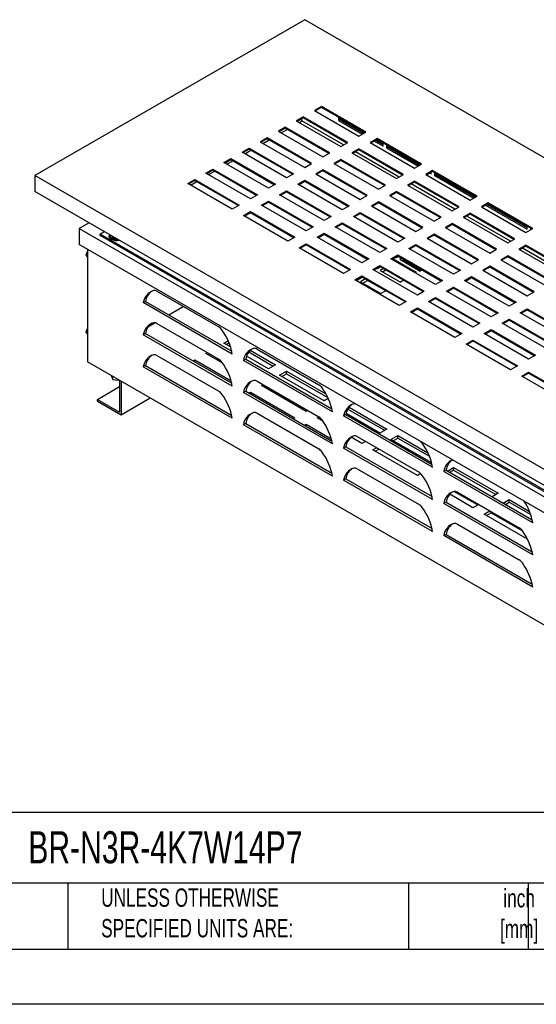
# Model space of a CAD drawing. Header units: inches. Extents: x 0 to 77, y 0 to 59.5.
# Tile 3 of 5: x 43.6 to 60, y 0 to 31.3. Entities that reach past the tile are written whole.
import ezdxf

# ---------------------------------------------------------------- set-up
doc = ezdxf.new("R2010")
doc.units = ezdxf.units.IN
doc.header["$LTSCALE"] = 7
doc.header["$MEASUREMENT"] = 0
doc.linetypes.add('CENTERX2', pattern=[0.8, 0.5, -0.1, 0.1, -0.1])
doc.layers.add('TEXT', color=140, linetype='Continuous', lineweight=25)
doc.styles.add('SLDTEXTSTYLE0', font='TXT', dxfattribs={"width": 0.7})

msp = doc.modelspace()

# ---------------------------------------------------------------- linework, layer by layer
for p, q in [((52.655, 31.29), (44.081, 26.341)), ((74.221, 18.84), (52.655, 31.29)), ((53.185, 28.535), (52.964, 28.407)), ((53.185, 28.504), (52.99, 28.392)), ((54.599, 27.718), (53.185, 28.535)), ((53.185, 28.504), (53.185, 28.535)), ((54.573, 27.703), (53.185, 28.504)), ((52.61, 28.203), (52.389, 28.076)), ((52.61, 28.173), (52.416, 28.06)), ((54.025, 27.387), (52.61, 28.203)), ((52.61, 28.173), (52.61, 28.203)), ((53.998, 27.371), (52.61, 28.173)), ((52.964, 28.407), (54.378, 27.591)), ((53.737, 28.088), (53.737, 28.185)), ((52.036, 27.871), (51.815, 27.744)), ((53.45, 27.055), (52.036, 27.871)), ((52.036, 27.841), (52.036, 27.871)), ((52.389, 28.076), (53.804, 27.259)), ((52.478, 28.024), (52.566, 28.075)), ((52.566, 28.075), (52.566, 28.147)), ((53.892, 27.31), (52.566, 28.075)), ((53.782, 28.114), (53.737, 28.088)), ((53.737, 28.088), (54.488, 27.654)), ((53.782, 28.114), (53.782, 28.16)), ((54.555, 27.693), (53.782, 28.139)), ((53.782, 28.114), (54.533, 27.68)), ((51.461, 27.54), (51.24, 27.412)), ((52.876, 26.723), (51.461, 27.54)), ((51.461, 27.509), (51.461, 27.54)), ((51.815, 27.744), (53.229, 26.927)), ((52.036, 27.841), (51.841, 27.729)), ((51.904, 27.693), (52.098, 27.805)), ((53.424, 27.04), (52.036, 27.841)), ((54.378, 27.591), (54.599, 27.718)), ((51.24, 27.412), (52.655, 26.596)), ((51.461, 27.509), (51.267, 27.397)), ((51.329, 27.361), (51.523, 27.473)), ((52.849, 26.708), (51.461, 27.509)), ((53.804, 27.259), (54.025, 27.387)), ((54.953, 27.514), (54.732, 27.387)), ((54.732, 27.387), (56.146, 26.57)), ((54.953, 27.484), (54.758, 27.371)), ((54.868, 27.435), (55.151, 27.272)), ((54.913, 27.461), (55.151, 27.323)), ((55.151, 27.348), (54.935, 27.473)), ((56.367, 26.698), (54.953, 27.514)), ((54.953, 27.484), (54.953, 27.514)), ((56.34, 26.683), (54.953, 27.484)), ((55.151, 27.272), (55.151, 27.369)), ((55.262, 27.208), (55.262, 27.305)), ((55.306, 27.234), (55.262, 27.208)), ((55.306, 27.234), (55.306, 27.279)), ((56.322, 26.672), (55.306, 27.259)), ((55.306, 27.234), (56.301, 26.66)), ((50.666, 27.081), (50.887, 27.208)), ((52.08, 26.264), (50.666, 27.081)), ((50.692, 27.065), (50.887, 27.178)), ((50.754, 27.029), (50.949, 27.142)), ((50.887, 27.208), (52.301, 26.392)), ((50.887, 27.178), (50.887, 27.208)), ((50.887, 27.178), (52.274, 26.376)), ((53.229, 26.927), (53.45, 27.055)), ((54.378, 27.183), (54.157, 27.055)), ((54.157, 27.055), (55.571, 26.239)), ((54.378, 27.152), (54.184, 27.04)), ((55.659, 26.289), (54.272, 27.091)), ((55.792, 26.366), (54.378, 27.183)), ((54.378, 27.152), (54.378, 27.183)), ((55.766, 26.351), (54.378, 27.152)), ((55.262, 27.208), (56.256, 26.634)), ((50.091, 26.749), (50.312, 26.876)), ((51.506, 25.932), (50.091, 26.749)), ((50.118, 26.734), (50.312, 26.846)), ((50.18, 26.698), (50.374, 26.81)), ((50.312, 26.876), (51.726, 26.06)), ((50.312, 26.846), (50.312, 26.876)), ((50.312, 26.846), (51.7, 26.045)), ((52.655, 26.596), (52.876, 26.723)), ((53.804, 26.851), (53.583, 26.723)), ((53.583, 26.723), (54.997, 25.907)), ((53.804, 26.82), (53.609, 26.708)), ((55.218, 26.035), (53.804, 26.851)), ((53.804, 26.82), (53.804, 26.851)), ((55.191, 26.019), (53.804, 26.82)), ((56.146, 26.57), (56.367, 26.698)), ((65.648, 13.89), (44.081, 26.341)), ((44.081, 26.341), (44.081, 25.83)), ((49.517, 26.417), (49.738, 26.545)), ((50.931, 25.601), (49.517, 26.417)), ((49.543, 26.402), (49.738, 26.514)), ((49.605, 26.366), (49.8, 26.478)), ((49.738, 26.545), (51.152, 25.728)), ((49.738, 26.514), (49.738, 26.545)), ((49.738, 26.514), (51.125, 25.713)), ((52.301, 26.392), (52.08, 26.264)), ((53.229, 26.519), (53.008, 26.392)), ((53.008, 26.392), (54.422, 25.575)), ((53.229, 26.489), (53.035, 26.376)), ((54.643, 25.703), (53.229, 26.519)), ((53.229, 26.489), (53.229, 26.519)), ((54.617, 25.688), (53.229, 26.489)), ((55.571, 26.239), (55.792, 26.366)), ((56.72, 26.494), (56.499, 26.366)), ((56.499, 26.366), (57.914, 25.55)), ((56.72, 26.463), (56.526, 26.351)), ((56.636, 26.415), (56.676, 26.391)), ((56.676, 26.391), (56.676, 26.438)), ((58.135, 25.677), (56.72, 26.494)), ((56.72, 26.463), (56.72, 26.494)), ((58.108, 25.662), (56.72, 26.463)), ((56.787, 26.328), (56.787, 26.425)), ((56.831, 26.353), (56.787, 26.328)), ((58.024, 25.613), (56.787, 26.328)), ((56.831, 26.353), (56.831, 26.399)), ((58.09, 25.652), (56.831, 26.379)), ((58.068, 25.639), (56.831, 26.353)), ((48.942, 26.086), (49.163, 26.213)), ((50.356, 25.269), (48.942, 26.086)), ((48.969, 26.07), (49.163, 26.183)), ((49.031, 26.034), (49.225, 26.147)), ((49.163, 26.213), (50.577, 25.397)), ((49.163, 26.183), (49.163, 26.213)), ((49.163, 26.183), (50.551, 25.381)), ((51.726, 26.06), (51.506, 25.932)), ((52.434, 26.06), (52.655, 26.188)), ((53.848, 25.244), (52.434, 26.06)), ((52.46, 26.045), (52.655, 26.157)), ((52.655, 26.188), (54.069, 25.371)), ((52.655, 26.157), (52.655, 26.188)), ((52.655, 26.157), (54.042, 25.356)), ((54.997, 25.907), (55.218, 26.035)), ((56.146, 26.162), (55.925, 26.035)), ((55.925, 26.035), (57.339, 25.218)), ((56.146, 26.131), (55.951, 26.019)), ((57.427, 25.269), (56.039, 26.07)), ((57.56, 25.346), (56.146, 26.162)), ((56.146, 26.131), (56.146, 26.162)), ((57.534, 25.33), (56.146, 26.131)), ((65.648, 13.38), (44.081, 25.83)), ((51.152, 25.728), (50.931, 25.601)), ((51.859, 25.728), (52.08, 25.856)), ((53.273, 24.912), (51.859, 25.728)), ((51.886, 25.713), (52.08, 25.825)), ((52.08, 25.856), (53.494, 25.04)), ((52.08, 25.825), (52.08, 25.856)), ((52.08, 25.825), (53.468, 25.024)), ((54.422, 25.575), (54.643, 25.703)), ((55.571, 25.83), (55.35, 25.703)), ((55.35, 25.703), (56.765, 24.886)), ((55.571, 25.8), (55.377, 25.688)), ((56.986, 25.014), (55.571, 25.83)), ((55.571, 25.8), (55.571, 25.83)), ((56.959, 24.999), (55.571, 25.8)), ((57.914, 25.55), (58.135, 25.677)), ((50.577, 25.397), (50.356, 25.269)), ((51.285, 25.397), (51.506, 25.524)), ((52.699, 24.58), (51.285, 25.397)), ((51.311, 25.381), (51.506, 25.494)), ((51.506, 25.524), (52.92, 24.708)), ((51.506, 25.494), (51.506, 25.524)), ((51.506, 25.494), (52.893, 24.693)), ((54.069, 25.371), (53.848, 25.244)), ((54.997, 25.499), (54.776, 25.371)), ((54.776, 25.371), (56.19, 24.555)), ((54.997, 25.468), (54.802, 25.356)), ((56.411, 24.682), (54.997, 25.499)), ((54.997, 25.468), (54.997, 25.499)), ((56.385, 24.667), (54.997, 25.468)), ((57.339, 25.218), (57.56, 25.346)), ((58.488, 25.473), (58.267, 25.346)), ((58.267, 25.346), (59.681, 24.529)), ((58.488, 25.443), (58.294, 25.33)), ((58.404, 25.394), (59.725, 24.631)), ((58.448, 25.42), (59.725, 24.683)), ((59.725, 24.708), (58.47, 25.432)), ((59.902, 24.657), (58.488, 25.473)), ((58.488, 25.443), (58.488, 25.473)), ((59.876, 24.642), (58.488, 25.443)), ((50.71, 25.065), (50.931, 25.193)), ((52.124, 24.249), (50.71, 25.065)), ((50.737, 25.05), (50.931, 25.162)), ((50.931, 25.193), (52.345, 24.376)), ((50.931, 25.162), (50.931, 25.193)), ((50.931, 25.162), (52.319, 24.361)), ((53.494, 25.04), (53.273, 24.912)), ((54.201, 25.04), (54.422, 25.167)), ((55.616, 24.223), (54.201, 25.04)), ((54.228, 25.024), (54.422, 25.136)), ((54.422, 25.167), (55.837, 24.351)), ((54.422, 25.136), (54.422, 25.167)), ((54.422, 25.136), (55.81, 24.335)), ((57.914, 25.142), (57.693, 25.014)), ((57.914, 25.111), (57.719, 24.999)), ((59.195, 24.248), (57.807, 25.05)), ((59.328, 24.325), (57.914, 25.142)), ((57.914, 25.111), (57.914, 25.142)), ((59.301, 24.31), (57.914, 25.111)), ((45.805, 24.835), (45.495, 24.657)), ((53.627, 24.708), (53.848, 24.835)), ((53.653, 24.693), (53.848, 24.805)), ((53.848, 24.835), (55.262, 24.019)), ((53.848, 24.805), (53.848, 24.835)), ((53.848, 24.805), (55.236, 24.004)), ((56.765, 24.886), (56.986, 25.014)), ((57.339, 24.81), (57.118, 24.682)), ((57.339, 24.779), (57.145, 24.667)), ((58.753, 23.994), (57.339, 24.81)), ((57.339, 24.779), (57.339, 24.81)), ((58.727, 23.978), (57.339, 24.779)), ((57.693, 25.014), (59.107, 24.198)), ((59.725, 24.631), (59.725, 24.728)), ((45.495, 24.657), (65.648, 13.023)), ((45.495, 24.657), (45.495, 24.146)), ((46.158, 24.478), (46.29, 24.555)), ((65.25, 13.457), (46.158, 24.478)), ((46.158, 24.427), (46.158, 24.478)), ((65.25, 13.405), (46.158, 24.427)), ((46.438, 24.417), (46.438, 24.376)), ((46.47, 24.447), (46.47, 24.417)), ((46.545, 24.408), (46.561, 24.373)), ((52.92, 24.708), (52.699, 24.58)), ((53.052, 24.376), (53.273, 24.504)), ((53.079, 24.361), (53.273, 24.473)), ((53.273, 24.504), (54.688, 23.687)), ((53.273, 24.473), (53.273, 24.504)), ((53.273, 24.473), (54.661, 23.672)), ((55.041, 23.891), (53.627, 24.708)), ((56.19, 24.555), (56.411, 24.682)), ((56.765, 24.478), (56.544, 24.351)), ((56.765, 24.448), (56.57, 24.335)), ((58.179, 23.662), (56.765, 24.478)), ((56.765, 24.448), (56.765, 24.478)), ((58.152, 23.647), (56.765, 24.448)), ((57.118, 24.682), (58.532, 23.866)), ((59.681, 24.529), (59.902, 24.657)), ((59.836, 24.618), (59.836, 24.665)), ((65.648, 12.512), (45.495, 24.146)), ((46.561, 24.399), (46.561, 24.373)), ((46.561, 24.373), (46.621, 24.364)), ((52.345, 24.376), (52.124, 24.249)), ((52.478, 24.045), (52.699, 24.172)), ((52.504, 24.029), (52.699, 24.141)), ((52.699, 24.172), (54.113, 23.356)), ((52.699, 24.141), (52.699, 24.172)), ((52.699, 24.141), (54.086, 23.34)), ((54.467, 23.56), (53.052, 24.376)), ((55.837, 24.351), (55.616, 24.223)), ((55.969, 24.019), (56.19, 24.147)), ((55.996, 24.004), (56.19, 24.116)), ((56.19, 24.147), (57.604, 23.33)), ((56.19, 24.116), (56.19, 24.147)), ((56.19, 24.116), (57.578, 23.315)), ((56.544, 24.351), (57.958, 23.534)), ((59.107, 24.198), (59.328, 24.325)), ((59.681, 24.121), (59.46, 23.994)), ((61.096, 23.305), (59.681, 24.121)), ((59.681, 24.09), (59.681, 24.121)), ((45.718, 23.819), (45.76, 23.928)), ((45.718, 23.819), (45.76, 23.795)), ((45.76, 23.759), (45.718, 23.819)), ((45.76, 23.993), (45.76, 20.421)), ((53.892, 23.228), (52.478, 24.045)), ((55.262, 24.019), (55.041, 23.891)), ((55.395, 23.687), (55.616, 23.815)), ((55.421, 23.672), (55.616, 23.784)), ((55.616, 23.815), (57.03, 22.999)), ((55.616, 23.784), (55.616, 23.815)), ((55.616, 23.784), (57.003, 22.983)), ((57.383, 23.203), (55.969, 24.019)), ((58.532, 23.866), (58.753, 23.994)), ((59.107, 23.789), (58.886, 23.662)), ((60.521, 22.973), (59.107, 23.789)), ((59.107, 23.759), (59.107, 23.789)), ((59.46, 23.994), (60.875, 23.177)), ((59.681, 24.09), (59.487, 23.978)), ((60.963, 23.228), (59.575, 24.029)), ((61.069, 23.289), (59.681, 24.09)), ((54.688, 23.687), (54.467, 23.56)), ((54.82, 23.356), (55.041, 23.483)), ((55.041, 23.483), (56.455, 22.667)), ((55.041, 23.453), (55.041, 23.483)), ((56.809, 22.871), (55.395, 23.687)), ((55.461, 23.695), (56.196, 23.27)), ((55.553, 23.748), (55.581, 23.731)), ((55.644, 23.768), (55.581, 23.731)), ((55.616, 23.751), (55.587, 23.768)), ((55.736, 23.715), (55.673, 23.678)), ((55.673, 23.678), (56.322, 23.304)), ((55.744, 23.638), (55.807, 23.674)), ((56.356, 23.324), (55.778, 23.658)), ((57.958, 23.534), (58.179, 23.662)), ((58.886, 23.662), (60.3, 22.845)), ((59.107, 23.759), (58.912, 23.647)), ((60.495, 22.958), (59.107, 23.759)), ((54.113, 23.356), (53.892, 23.228)), ((56.234, 22.539), (54.82, 23.356)), ((54.847, 23.34), (55.041, 23.453)), ((54.93, 23.389), (54.959, 23.372)), ((55.07, 23.436), (54.959, 23.372)), ((55.041, 23.453), (56.429, 22.652)), ((55.161, 23.383), (55.051, 23.319)), ((55.051, 23.319), (55.7, 22.945)), ((55.122, 23.278), (55.232, 23.342)), ((56.196, 23.27), (56.157, 23.247)), ((56.385, 23.34), (56.322, 23.304)), ((57.604, 23.33), (57.383, 23.203)), ((58.532, 23.458), (58.311, 23.33)), ((58.311, 23.33), (59.726, 22.514)), ((58.532, 23.427), (58.338, 23.315)), ((59.947, 22.641), (58.532, 23.458)), ((58.532, 23.427), (58.532, 23.458)), ((59.92, 22.626), (58.532, 23.427)), ((54.246, 23.024), (54.467, 23.152)), ((55.66, 22.208), (54.246, 23.024)), ((54.272, 23.009), (54.467, 23.121)), ((54.308, 23.03), (54.337, 23.013)), ((54.495, 23.105), (54.337, 23.013)), ((54.587, 23.051), (54.429, 22.96)), ((54.429, 22.96), (55.077, 22.585)), ((54.487, 23.1), (54.458, 23.116)), ((54.467, 23.152), (55.881, 22.335)), ((54.467, 23.121), (54.467, 23.152)), ((54.467, 23.121), (55.854, 22.32)), ((54.499, 22.919), (54.649, 23.006)), ((54.649, 23.006), (54.649, 23.015)), ((55.228, 22.672), (54.649, 23.006)), ((55.81, 23.009), (55.7, 22.945)), ((57.03, 22.999), (56.809, 22.871)), ((57.737, 22.999), (57.958, 23.126)), ((59.151, 22.182), (57.737, 22.999)), ((57.763, 22.983), (57.958, 23.095)), ((57.958, 23.126), (59.372, 22.31)), ((57.958, 23.095), (57.958, 23.126)), ((57.958, 23.095), (59.346, 22.294)), ((47.96, 22.661), (49.925, 21.526)), ((55.236, 22.677), (55.077, 22.585)), ((56.455, 22.667), (56.234, 22.539)), ((57.162, 22.667), (57.383, 22.794)), ((58.577, 21.85), (57.162, 22.667)), ((57.189, 22.652), (57.383, 22.764)), ((57.383, 22.794), (58.798, 21.978)), ((57.383, 22.764), (57.383, 22.794)), ((57.383, 22.764), (58.771, 21.963)), ((59.726, 22.514), (59.947, 22.641)), ((47.599, 22.338), (47.528, 22.298)), ((50.356, 20.665), (47.528, 22.298)), ((47.599, 22.338), (50.337, 20.757)), ((55.881, 22.335), (55.66, 22.208)), ((56.588, 22.335), (56.809, 22.463)), ((58.002, 21.519), (56.588, 22.335)), ((56.614, 22.32), (56.809, 22.432)), ((56.809, 22.463), (58.223, 21.646)), ((56.809, 22.432), (56.809, 22.463)), ((56.809, 22.432), (58.197, 21.631)), ((59.372, 22.31), (59.151, 22.182)), ((48.34, 21.91), (48.8, 22.176)), ((56.013, 22.004), (56.234, 22.131)), ((57.428, 21.187), (56.013, 22.004)), ((56.04, 21.988), (56.234, 22.1)), ((56.234, 22.131), (57.649, 21.315)), ((56.234, 22.1), (56.234, 22.131)), ((56.234, 22.1), (57.622, 21.299)), ((58.798, 21.978), (58.577, 21.85)), ((59.505, 21.978), (59.726, 22.106)), ((60.919, 21.162), (59.505, 21.978)), ((59.531, 21.963), (59.726, 22.075)), ((59.726, 22.106), (61.14, 21.289)), ((59.726, 22.075), (59.726, 22.106)), ((59.726, 22.075), (61.113, 21.274)), ((47.688, 21.534), (47.908, 21.661)), ((47.96, 21.64), (49.925, 20.506)), ((58.223, 21.646), (58.002, 21.519)), ((58.93, 21.646), (59.151, 21.774)), ((60.344, 20.83), (58.93, 21.646)), ((58.957, 21.631), (59.151, 21.743)), ((59.151, 21.774), (60.565, 20.958)), ((59.151, 21.743), (59.151, 21.774)), ((59.151, 21.743), (60.539, 20.942)), ((45.718, 21.37), (45.76, 21.479)), ((45.718, 21.37), (45.76, 21.345)), ((45.76, 21.309), (45.718, 21.37)), ((47.599, 21.318), (47.528, 21.277)), ((50.356, 19.644), (47.528, 21.277)), ((47.599, 21.318), (50.337, 19.737)), ((57.649, 21.315), (57.428, 21.187)), ((58.356, 21.315), (58.577, 21.442)), ((59.77, 20.498), (58.356, 21.315)), ((58.382, 21.299), (58.577, 21.412)), ((58.577, 21.442), (59.991, 20.626)), ((58.577, 21.412), (58.577, 21.442)), ((58.577, 21.412), (59.964, 20.611)), ((50.091, 21.013), (50.223, 21.089)), ((50.299, 20.893), (50.091, 21.013)), ((50.162, 20.972), (50.251, 21.023)), ((57.781, 20.983), (58.002, 21.111)), ((59.195, 20.167), (57.781, 20.983)), ((57.808, 20.968), (58.002, 21.08)), ((58.002, 21.111), (59.416, 20.294)), ((58.002, 21.08), (58.002, 21.111)), ((58.002, 21.08), (59.39, 20.279)), ((49.517, 20.681), (49.569, 20.711)), ((50.053, 20.371), (49.517, 20.681)), ((49.588, 20.64), (49.64, 20.67)), ((50.88, 20.731), (51.656, 20.283)), ((50.927, 20.785), (51.726, 20.324)), ((51.142, 20.824), (53.107, 19.69)), ((65.471, 9.042), (45.76, 20.421)), ((47.96, 20.619), (49.925, 19.485)), ((49.109, 20.446), (49.163, 20.477)), ((49.163, 20.477), (50.318, 19.81)), ((49.163, 20.415), (49.163, 20.477)), ((49.853, 20.487), (49.905, 20.517)), ((50.781, 20.501), (50.71, 20.461)), ((53.538, 18.828), (50.71, 20.461)), ((50.781, 20.501), (53.519, 18.92)), ((51.506, 20.196), (50.809, 20.598)), ((59.991, 20.626), (59.77, 20.498)), ((47.599, 20.297), (47.528, 20.256)), ((50.356, 18.623), (47.528, 20.256)), ((47.599, 20.297), (50.337, 18.716)), ((51.726, 20.324), (51.506, 20.196)), ((51.859, 19.992), (52.08, 20.12)), ((51.93, 19.951), (52.08, 20.038)), ((52.08, 20.12), (53.332, 19.397)), ((52.08, 20.038), (52.08, 20.12)), ((52.08, 20.038), (53.392, 19.281)), ((59.416, 20.294), (59.195, 20.167)), ((59.549, 19.963), (59.77, 20.09)), ((59.575, 19.947), (59.77, 20.059)), ((59.77, 20.09), (61.184, 19.274)), ((59.77, 20.059), (59.77, 20.09)), ((59.77, 20.059), (61.158, 19.258)), ((46.514, 19.959), (46.514, 19.986)), ((46.514, 19.959), (46.561, 19.859)), ((46.561, 19.859), (46.561, 19.959)), ((46.561, 19.859), (46.735, 19.832)), ((46.735, 19.832), (46.735, 19.858)), ((46.735, 19.832), (46.758, 19.845)), ((46.777, 19.834), (46.777, 18.814)), ((46.821, 19.808), (46.821, 18.737)), ((51.142, 19.803), (53.107, 18.669)), ((53.273, 19.176), (51.859, 19.992)), ((60.963, 19.146), (59.549, 19.963)), ((46.07, 19.222), (46.777, 19.63)), ((50.781, 19.481), (50.71, 19.44)), ((53.538, 17.807), (50.71, 19.44)), ((50.781, 19.481), (53.519, 17.9)), ((50.877, 19.425), (50.931, 19.456)), ((50.931, 19.456), (52.345, 18.64)), ((50.931, 19.394), (50.931, 19.456)), ((51.285, 19.661), (51.337, 19.691)), ((52.699, 18.844), (51.285, 19.661)), ((51.355, 19.62), (51.407, 19.65)), ((46.07, 19.17), (46.07, 19.222)), ((46.07, 19.222), (46.777, 18.814)), ((46.07, 19.17), (46.821, 18.737)), ((46.821, 18.737), (47.75, 19.272)), ((53.405, 19.252), (53.273, 19.176)), ((51.142, 18.782), (53.107, 17.648)), ((52.751, 18.874), (52.699, 18.844)), ((54.027, 18.914), (55.191, 18.242)), ((54.066, 18.973), (55.262, 18.283)), ((52.345, 18.64), (52.291, 18.609)), ((53.052, 18.64), (53.104, 18.67)), ((53.235, 18.534), (53.052, 18.64)), ((53.123, 18.599), (53.165, 18.624)), ((53.963, 18.739), (53.892, 18.698)), ((56.72, 17.065), (53.892, 18.698)), ((53.963, 18.739), (56.701, 17.158)), ((55.041, 18.155), (53.971, 18.773)), ((50.781, 18.46), (50.71, 18.419)), ((53.538, 16.786), (50.71, 18.419)), ((50.781, 18.46), (53.519, 16.879)), ((52.645, 18.405), (52.699, 18.436)), ((52.699, 18.436), (53.5, 17.973)), ((52.699, 18.374), (52.699, 18.436)), ((55.262, 18.283), (55.041, 18.155)), ((54.467, 17.824), (54.128, 18.019)), ((54.324, 18.04), (56.289, 16.906)), ((54.583, 17.891), (54.467, 17.824)), ((55.395, 17.951), (55.616, 18.079)), ((56.69, 17.203), (55.395, 17.951)), ((55.465, 17.91), (55.616, 17.997)), ((55.616, 18.079), (56.569, 17.528)), ((55.616, 17.997), (55.616, 18.079)), ((55.616, 17.997), (56.617, 17.419)), ((53.963, 17.718), (53.892, 17.677)), ((56.72, 16.045), (53.892, 17.677)), ((53.963, 17.718), (56.701, 16.137)), ((54.82, 17.62), (54.937, 17.687)), ((56.234, 16.803), (54.82, 17.62)), ((54.891, 17.579), (55.007, 17.646)), ((54.324, 17.02), (56.289, 15.886)), ((57.145, 16.976), (57.074, 16.935)), ((59.902, 15.303), (57.074, 16.935)), ((57.145, 16.976), (59.883, 15.395)), ((57.193, 16.948), (57.383, 17.058)), ((57.264, 16.908), (57.383, 16.977)), ((57.383, 17.058), (58.798, 16.242)), ((57.383, 16.977), (57.383, 17.058)), ((57.383, 16.977), (58.727, 16.201)), ((53.963, 16.698), (53.892, 16.657)), ((56.72, 15.024), (53.892, 16.657)), ((53.963, 16.698), (56.701, 15.117)), ((56.342, 16.866), (56.234, 16.803)), ((57.406, 16.3), (58.152, 15.869)), ((57.506, 16.278), (59.471, 15.144)), ((58.002, 15.783), (57.263, 16.209)), ((58.798, 16.242), (58.607, 16.132)), ((58.961, 15.928), (59.151, 16.038)), ((59.151, 16.038), (59.796, 15.666)), ((59.151, 15.956), (59.151, 16.038)), ((57.145, 15.956), (57.074, 15.915)), ((59.902, 14.282), (57.074, 15.915)), ((57.145, 15.956), (59.883, 14.375)), ((58.183, 15.887), (58.002, 15.783)), ((58.356, 15.578), (58.537, 15.683)), ((58.577, 15.624), (58.577, 15.66)), ((59.032, 15.887), (59.151, 15.956)), ((59.151, 15.956), (59.835, 15.561)), ((59.732, 14.784), (58.356, 15.578)), ((58.426, 15.538), (58.577, 15.624)), ((58.577, 15.624), (59.57, 15.051)), ((57.506, 15.257), (59.471, 14.123)), ((57.145, 14.935), (57.074, 14.894)), ((59.902, 13.261), (57.074, 14.894)), ((57.145, 14.935), (59.883, 13.354))]:
    msp.add_line(p, q)
at = {"color": 7, "linetype": 'Continuous'}
msp.add_line((77.001, 0.001), (0.001, 0.001), dxfattribs=at)
for centre, radius, start, end in [((46.55, 24.417), 0.109, 155.2454, 249.4297), ((46.573, 24.453), 0.103, 180.9893, 247.6764), ((46.579, 24.428), 0.11, 185.6298, 245.6904), ((46.689, 24.661), 0.389, 242.8802, 281.5251), ((46.685, 24.647), 0.326, 242.4202, 271.9339), ((46.688, 24.625), 0.335, 242.6329, 279.2462), ((47.99, 22.235), 0.466, 106.5368, 172.3224), ((48.108, 22.253), 0.516, 128.1657, 170.4261), ((47.882, 22.542), 0.142, 56.583, 100.0236), ((47.99, 21.215), 0.466, 106.5368, 172.3224), ((48.108, 21.232), 0.516, 128.1657, 170.4261), ((47.882, 21.522), 0.142, 56.583, 100.0236), ((49.747, 21.237), 0.34, 34.5104, 58.5752), ((48.478, 20.309), 1.912, 10.7251, 35.8652), ((51.172, 20.398), 0.466, 106.5368, 172.3224), ((51.29, 20.416), 0.516, 128.1657, 170.4261), ((51.064, 20.705), 0.142, 56.583, 100.0236), ((47.99, 20.194), 0.466, 106.5368, 172.3224), ((48.108, 20.211), 0.516, 128.1657, 170.4261), ((47.882, 20.501), 0.142, 56.583, 100.0236), ((49.747, 20.216), 0.34, 34.5104, 58.5752), ((48.478, 19.288), 1.912, 10.7251, 35.8652), ((51.172, 19.378), 0.466, 106.5368, 172.3224), ((51.29, 19.395), 0.516, 128.1657, 170.4261), ((51.064, 19.685), 0.142, 56.583, 100.0236), ((49.747, 19.195), 0.34, 34.5104, 58.5752), ((52.929, 19.4), 0.34, 34.5104, 58.5752), ((51.66, 18.472), 1.912, 10.7251, 35.8652), ((48.478, 18.268), 1.912, 10.7251, 35.8652), ((51.172, 18.357), 0.466, 106.5368, 172.3224), ((51.29, 18.374), 0.516, 128.1657, 170.4261), ((51.064, 18.664), 0.142, 56.583, 100.0236), ((54.354, 18.636), 0.466, 106.5368, 172.3224), ((54.472, 18.653), 0.516, 128.1657, 170.4261), ((54.246, 18.977), 0.108, 79.6748, 103.0754), ((52.929, 18.379), 0.34, 34.5104, 58.5752), ((51.66, 17.451), 1.912, 10.7251, 35.8652), ((54.354, 17.615), 0.466, 106.5368, 172.3224), ((54.472, 17.632), 0.516, 128.1657, 170.4261), ((54.246, 17.922), 0.142, 56.583, 100.0236), ((56.072, 17.603), 0.392, 35.3445, 45.2833), ((52.929, 17.358), 0.34, 34.5104, 58.5752), ((51.66, 16.431), 1.912, 10.7251, 35.8652), ((54.842, 16.709), 1.912, 10.7251, 35.8652), ((57.544, 16.87), 0.475, 114.1816, 172.0175), ((57.654, 16.89), 0.516, 128.1657, 170.4261), ((54.354, 16.594), 0.466, 106.5368, 172.3224), ((54.472, 16.612), 0.516, 128.1657, 170.4261), ((54.246, 16.901), 0.142, 56.583, 100.0236), ((56.111, 16.616), 0.34, 34.5104, 58.5752), ((54.842, 15.689), 1.912, 10.7251, 35.8652), ((57.536, 15.853), 0.466, 106.5368, 172.3224), ((57.654, 15.87), 0.516, 128.1657, 170.4261), ((57.428, 16.16), 0.142, 56.583, 100.0236), ((58.037, 14.951), 1.899, 10.6873, 33.131), ((56.111, 15.596), 0.34, 34.5104, 58.5752), ((54.842, 14.668), 1.912, 10.7251, 35.8652), ((57.536, 14.832), 0.466, 106.5368, 172.3224), ((57.654, 14.849), 0.516, 128.1657, 170.4261), ((57.428, 15.139), 0.142, 56.583, 100.0236), ((59.293, 14.854), 0.34, 34.5104, 58.5752), ((58.024, 13.926), 1.912, 10.7251, 35.8652), ((59.293, 13.833), 0.34, 34.5104, 58.5752), ((58.024, 12.906), 1.912, 10.7251, 35.8652)]:
    msp.add_arc(centre, radius, start, end)
at = {"layer": 'TEXT'}
for p, q in [((75.25, 6.098), (1.75, 6.098)), ((75.25, 3.85), (1.75, 3.85)), ((45.136, 3.85), (45.136, 1.75)), ((55.952, 3.85), (55.952, 1.75)), ((59.751, 3.85), (59.751, 1.75)), ((1.75, 1.75), (75.25, 1.75))]:
    msp.add_line(p, q, dxfattribs=at)

# ---------------------------------------------------------------- texts
at = {"layer": 'TEXT', "linetype": 'CENTERX2', "lineweight": 18, "style": 'SLDTEXTSTYLE0'}
for s, insert, char_height, attachment_point in [('BR-N3R-4K7W14P7', (43.876, 5.501), 1.02083, 1), ('UNLESS OTHERWISE ^JSPECIFIED UNITS ARE:', (46.191, 3.683), 0.58333, 1), ('inch^J[mm]', (59.467, 3.663), 0.5833, 2)]:
    msp.add_mtext(s, dxfattribs=dict(at, insert=insert, char_height=char_height, attachment_point=attachment_point))

doc.saveas('drawing.dxf')
